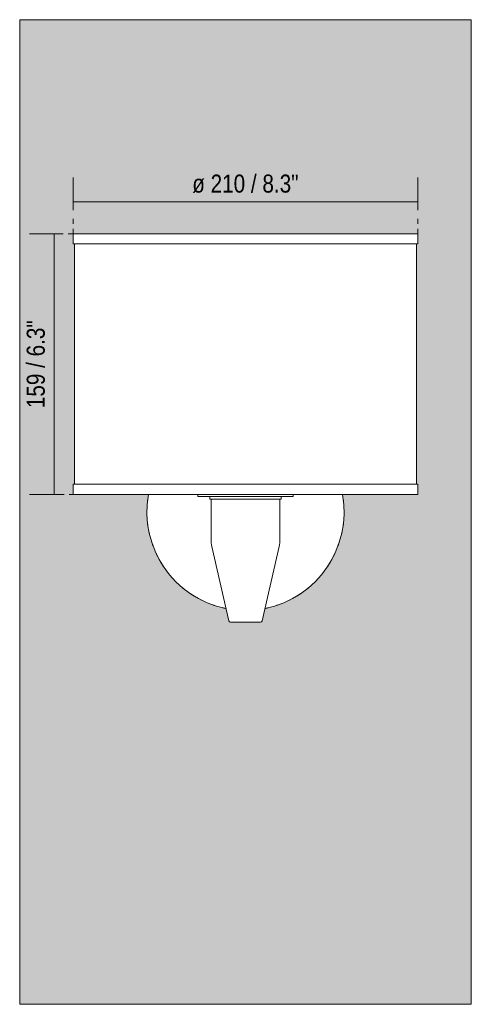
# Model space of a CAD drawing. Header units: millimetres. Extents: x -6717 to -4943, y 0 to 6739.
# Tile 1 of 4: x -6717 to -6442, y 0 to 600. Entities that reach past the tile are written whole.
import ezdxf

# ---------------------------------------------------------------- set-up
doc = ezdxf.new("R2010")
doc.units = ezdxf.units.MM
doc.linetypes.add('Dash', pattern=[6, 3, -3])
doc.layers.add('A-ANNO-DIMS', color=7, linetype='Dash', lineweight=9, true_color=0xd2d2d2)
for name, color, linetype, lineweight in [('A-ANNO-DIMS-5', 7, 'Continuous', 9), ('A-WALL', 7, 'Continuous', 9), ('E-LITE-EQPM', 7, 'Continuous', 20)]:
    doc.layers.add(name, color=color, linetype=linetype, lineweight=lineweight)
doc.styles.add('Arial Narrow', font='ARIALN.TTF', dxfattribs={"height": 11})
doc.dimstyles.new('FARO_-_2_2mm_Arial_Narrow_mm_Inch_Left', dxfattribs={"dimscale": 304.8, "dimtxt": 11.257741, "dimasz": 0, "dimexe": 0.049213, "dimexo": 0.0625, "dimgap": 0.008202, "dimtad": 1, "dimdec": 0, "dimzin": 0, "dimdsep": 46, "dimtxsty": 'Arial Narrow', "dimblk1": 'NONE', "dimblk2": 'NONE', "dimsah": 1, "dimcen": 0.09, "dimadec": 0, "dimazin": 0, "dimtfac": 1, "dimtdec": 4, "dimtix": 1, "dimtmove": 0, "dimatfit": 3, "dimfxl": 0.016404, "dimfxlon": 1, "dimtvp": 1, "dimtolj": 1, "dimtzin": 0, "dimarcsym": 2})

# ---------------------------------------------------------------- blocks, each defined once
blk = doc.blocks.new('64306 - 64307-47 MAMBO Black_rattan wall lamp-517287-Alzado_PDF')
at = {"layer": 'E-LITE-EQPM'}
for p, q in [((-6589.69, 233.8), (-6589.7, 233.83)), ((-6569.29, 233.83), (-6569.3, 233.78))]:
    blk.add_line(p, q, dxfattribs=at)
for start, end in [(172.23805, 174.24114), (5.75886, 7.76706), (185.75886, 187.76706), (352.23294, 354.24114), (191.72705, 193.7331), (346.2669, 348.27295), (198.10411, 199.99941), (340.00059, 341.89589), (205.02553, 206.89589), (333.10411, 334.97447), (211.2669, 213.27295), (326.72705, 328.7331), (217.23294, 219.24114), (320.75886, 322.76706), (230.75886, 232.76706), (307.23294, 309.24114), (236.72705, 238.7331), (243.10411, 244.97447), (295.02553, 296.89589), (301.2669, 303.27295), (250.00059, 251.89589), (256.28026, 258.22955), (281.77045, 283.71974), (288.10411, 289.99941)]:
    blk.add_arc((-6579.5, 300), 60, start, end, dxfattribs=at)
blk = doc.blocks.new('DIMBLOCK1-Alzado_PDF')
at = {"layer": 'A-ANNO-DIMS-5', "color": 251, "true_color": 0x5b5b5b, "transparency": 16777216}
for p, q in [((-6684.5, 483.92), (-6684.5, 503.92)), ((-6474.5, 483.92), (-6474.5, 503.92)), ((-6684.5, 488.92), (-6474.5, 488.92)), ((-6684.5, 488.92), (-6684.5, 483.92)), ((-6474.5, 488.92), (-6474.5, 483.92))]:
    blk.add_line(p, q, dxfattribs=at)
at = {"layer": 'A-ANNO-DIMS-5', "color": 0, "transparency": 16777216, "insert": (-6611.93, 505.63), "char_height": 11, "width": 77.8392, "attachment_point": 1, "line_spacing_factor": 0.974696, "style": 'Arial Narrow'}
blk.add_mtext('ø 210 / 8.3"', dxfattribs=at)
blk = doc.blocks.new('_None')
blk = doc.blocks.new('DIMBLOCK2-Alzado_PDF')
at = {"layer": 'A-ANNO-DIMS-5', "color": 251, "true_color": 0x5b5b5b, "transparency": 16777216}
for p, q in [((-6691.01, 469.59), (-6711.01, 469.59)), ((-6696.01, 469.59), (-6696.01, 310.59)), ((-6696.01, 469.59), (-6691.01, 469.59)), ((-6691.01, 310.59), (-6711.01, 310.59)), ((-6696.01, 310.59), (-6691.01, 310.59))]:
    blk.add_line(p, q, dxfattribs=at)
at = {"layer": 'A-ANNO-DIMS-5', "color": 0, "transparency": 16777216, "insert": (-6712.72, 363.29), "char_height": 11, "width": 64.3299, "attachment_point": 1, "rotation": 90, "line_spacing_factor": 0.974696, "style": 'Arial Narrow'}
blk.add_mtext('159 / 6.3"', dxfattribs=at)

msp = doc.modelspace()

# ---------------------------------------------------------------- hatches: boundary and pattern name
at = {"layer": 'A-WALL', "true_color": 0xf7f7f7}
h = msp.add_hatch(color=7, dxfattribs=at)
h.paths.add_polyline_path([(-6717, 0), (-6442, 0), (-6442, 600), (-6717, 600), (-6717, 142.97)], flags=0)
h.paths.add_polyline_path([(-6570.82, 232.86), (-6588.8, 232.89), (-6589.25, 233.1), (-6589.35, 233.2), (-6589.52, 233.4), (-6589.6, 233.53), (-6589.7, 233.83), (-6591.38, 241.24), (-6595.02, 242.05), (-6600, 243.62), (-6605.53, 245.95), (-6608.42, 247.48), (-6609.49, 248.04), (-6613.89, 250.85), (-6618.07, 254.05), (-6621.92, 257.58), (-6625.44, 261.43), (-6628.64, 265.6), (-6631.45, 270), (-6633.86, 274.63), (-6636.12, 280.18), (-6636.9, 282.74), (-6637.45, 284.47), (-6638.57, 289.57), (-6639.26, 294.78), (-6639.49, 300), (-6639.26, 305.22), (-6638.59, 310.59), (-6684.5, 310.59), (-6684.5, 316.87), (-6683.7, 316.87), (-6683.7, 463.32), (-6684.5, 463.32), (-6684.5, 469.59), (-6474.5, 469.59), (-6474.5, 463.32), (-6475.3, 463.32), (-6475.3, 316.87), (-6474.5, 316.87), (-6474.5, 310.59), (-6520.46, 310.59), (-6520.41, 310.33), (-6519.73, 305.22), (-6519.5, 300), (-6519.73, 294.78), (-6520.42, 289.57), (-6521.54, 284.47), (-6523.12, 279.49), (-6525.44, 273.97), (-6526.04, 272.89), (-6527.54, 270), (-6530.35, 265.6), (-6533.6, 261.37), (-6537.07, 257.58), (-6540.92, 254.05), (-6545.1, 250.85), (-6549.5, 248.04), (-6554.13, 245.64), (-6559.68, 243.37), (-6562.24, 242.6), (-6564.39, 241.96), (-6567.61, 241.24), (-6569.42, 233.47), (-6569.71, 233.13), (-6569.89, 233.01), (-6570.08, 232.93), (-6570.37, 232.87), (-6570.66, 232.86)], flags=0)

# ---------------------------------------------------------------- linework, layer by layer
at = {"layer": 'A-ANNO-DIMS'}
for p, q in [((-6684.5, 469.59), (-6684.5, 479.39)), ((-6474.5, 469.59), (-6474.5, 479.39)), ((-6684.5, 469.59), (-6694.92, 469.59)), ((-6683.92, 310.59), (-6694.92, 310.59))]:
    msp.add_line(p, q, dxfattribs=at)
at = {"layer": 'A-WALL', "color": 253, "true_color": 0xaaaaaa}
for p, q in [((-6442, 600), (-6717, 600)), ((-6717, 600), (-6717, 0)), ((-6442, 0), (-6442, 600)), ((-6717, 0), (-6442, 0))]:
    msp.add_line(p, q, dxfattribs=at)
at = {"layer": 'E-LITE-EQPM'}
for p, q in [((-6474.5, 469.59), (-6684.5, 469.59)), ((-6684.5, 469.59), (-6684.5, 463.32)), ((-6474.5, 463.32), (-6474.5, 469.59)), ((-6684.5, 463.32), (-6683.7, 463.32)), ((-6475.3, 463.32), (-6683.7, 463.32)), ((-6683.7, 463.32), (-6683.7, 316.87)), ((-6475.3, 463.32), (-6474.5, 463.32)), ((-6475.3, 316.87), (-6475.3, 463.32)), ((-6683.7, 316.87), (-6684.5, 316.87)), ((-6684.5, 316.87), (-6684.5, 310.59)), ((-6683.7, 316.87), (-6475.3, 316.87)), ((-6474.5, 316.87), (-6475.3, 316.87)), ((-6474.5, 310.59), (-6474.5, 316.87)), ((-6684.5, 310.59), (-6474.5, 310.59)), ((-6608.53, 310.59), (-6608.53, 309.37)), ((-6608.53, 309.37), (-6601.12, 309.37)), ((-6557.87, 309.37), (-6601.12, 309.37)), ((-6601.12, 309.37), (-6601.12, 307.88)), ((-6601.12, 307.88), (-6600.48, 307.88)), ((-6579.5, 307.88), (-6600.48, 307.88)), ((-6600.48, 307.88), (-6600.48, 283.73)), ((-6558.51, 307.88), (-6579.5, 307.88)), ((-6558.51, 307.88), (-6557.87, 307.88)), ((-6558.51, 283.73), (-6558.51, 307.88)), ((-6557.87, 309.37), (-6550.46, 309.37)), ((-6557.87, 307.88), (-6557.87, 309.37)), ((-6550.46, 309.37), (-6550.46, 310.59)), ((-6599.93, 278.89), (-6589.69, 233.78)), ((-6569.3, 233.78), (-6559.06, 278.89)), ((-6588.54, 232.86), (-6579.5, 232.86)), ((-6579.5, 232.86), (-6570.46, 232.86))]:
    msp.add_line(p, q, dxfattribs=at)
for centre, radius, start, end in [((-6579.5, 300), 60, 169.84098, 258.59859), ((-6579.5, 300), 60, 281.40141, 10.15902), ((-6578.59, 283.73), 21.89, 180, 192.79824), ((-6580.4, 283.73), 21.89, 347.20176, 0), ((-6588.54, 234.04), 1.18, 192.79824, 270), ((-6570.46, 234.04), 1.18, 270, 347.20176)]:
    msp.add_arc(centre, radius, start, end, dxfattribs=at)

# ---------------------------------------------------------------- block references
msp.add_blockref('64306 - 64307-47 MAMBO Black_rattan wall lamp-517287-Alzado_PDF', (0, 0), dxfattribs=at)

# ---------------------------------------------------------------- dimensions: what is measured, and where the dimension line sits
at = {"layer": 'A-ANNO-DIMS', "color": 251, "linetype": 'Continuous', "true_color": 0x5b5b5b}
dim = msp.add_linear_dim(base=(-6474.5, 488.92), p1=(-6684.5, 483.92), p2=(-6474.5, 483.92), text='ø <>', dimstyle='FARO_-_2_2mm_Arial_Narrow_mm_Inch_Left', override={"dimpost": '<>', "dimfxl": 210}, dxfattribs=at)
dim.commit()
dim.dimension.update_dxf_attribs({"geometry": 'DIMBLOCK1-Alzado_PDF', "text_midpoint": (-6579.5, 498.54)})
dim = msp.add_linear_dim(base=(-6696.01, 310.59), p1=(-6691.01, 469.59), p2=(-6691.01, 310.59), angle=90, dimstyle='FARO_-_2_2mm_Arial_Narrow_mm_Inch_Left', override={"dimpost": '<>', "dimfxl": 159}, dxfattribs=at)
dim.commit()
dim.dimension.update_dxf_attribs({"geometry": 'DIMBLOCK2-Alzado_PDF', "text_midpoint": (-6705.63, 390.09)})

doc.saveas('drawing.dxf')
